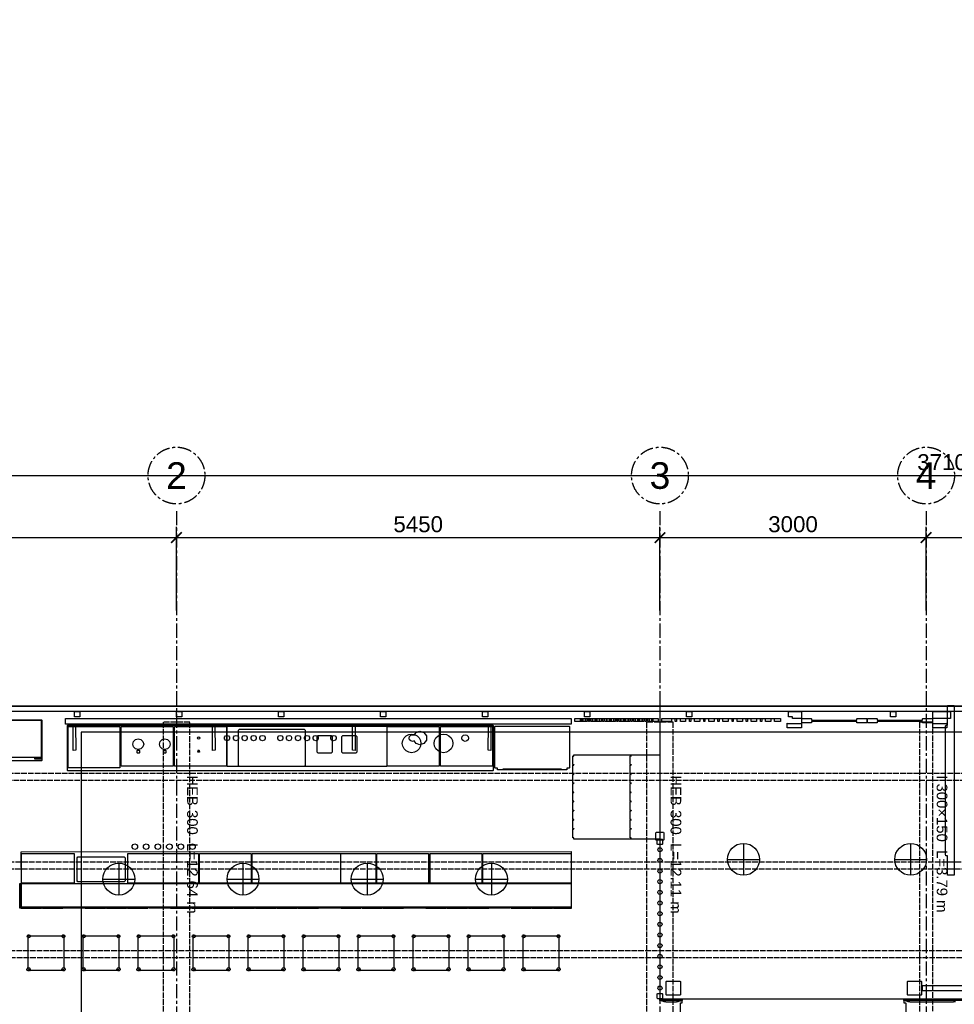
# Model space of a CAD drawing. Header units: millimetres. Extents: x -2320 to 44673, y -183000 to 30400.
# Tile 26 of 33: x 8083 to 18618, y -3362 to 7740. Entities that reach past the tile are written whole.
import ezdxf
from ezdxf.enums import TextEntityAlignment as Align

# ---------------------------------------------------------------- set-up
doc = ezdxf.new("R2010")
doc.units = ezdxf.units.MM
doc.header["$LTSCALE"] = 50
doc.linetypes.add('CENTER', pattern=[5.08, 3.175, -0.635, 0.635, -0.635])
doc.linetypes.add('DASHED', pattern=[1.524, 1.27, -0.254])
for name, color, linetype in [('A-AIVAN', 40, 'Continuous'), ('A-BAR', 5, 'Continuous'), ('A-BLDG', 8, 'Continuous'), ('A-CLNG', 150, 'Continuous'), ('A-DIMS', 1, 'Continuous'), ('A-FLOR-F1', 2, 'Continuous'), ('A-FLOR-F3', 30, 'Continuous'), ('A-FURN', 3, 'Continuous'), ('A-FURN-BASE', 9, 'Continuous'), ('A-WALL-CUT', 7, 'Continuous'), ('E-LITE', 1, 'Continuous'), ('S-BEAM', 1, 'DASHED'), ('S-GRID', 8, 'CENTER'), ('S-PURL', 9, 'DASHED')]:
    doc.layers.add(name, color=color, linetype=linetype)
doc.styles.add('VN', font='arial.ttf')
doc.dimstyles.new('SMK', dxfattribs={"dimtxt": 180, "dimasz": 120, "dimexe": 120, "dimexo": 80, "dimgap": 60, "dimtad": 1, "dimdec": 0, "dimtxsty": 'VN', "dimblk": 'ARCHTICK', "dimcen": 2.5, "dimclrd": 1, "dimclre": 1, "dimclrt": 7, "dimazin": 3, "dimtfac": 1, "dimtmove": 0, "dimatfit": 3})

# ---------------------------------------------------------------- blocks, each defined once
blk = doc.blocks.new('_ARCHTICK')
at = {"color": 0, "linetype": 'BYBLOCK', "const_width": 0.15}
blk.add_lwpolyline([(-0.5, -0.5), (0.5, 0.5)], dxfattribs=at)

msp = doc.modelspace()

# ---------------------------------------------------------------- linework, layer by layer
at = {"layer": 'A-AIVAN'}
for points in [[(18543, -213), (18543, 7), (18617, 7), (18617, -1907), (18543, -1907), (18543, -1687), (18524, -1687), (18518, -1675), (18518, -225), (18524, -213)], [(14419.9, -175), (14340, -175), (14340, -140), (15280, -140), (15280, -175), (15220, -175), (15220, -145), (15219.9, -175), (15180.1, -175), (15180.1, -145), (15179.9, -175), (15160.1, -175), (15160.1, -145), (15147, -145), (15147, -175), (15133, -175), (15133, -145), (15119.9, -145), (15119.9, -175), (15100.1, -175), (15100.1, -145), (15099.9, -175), (15060.1, -175), (15060.1, -145), (15059.9, -175), (15020.1, -175), (15020.1, -145), (15019.9, -175), (15000.1, -175), (15000.1, -145), (14987, -145), (14987, -175), (14973, -175), (14973, -145), (14959.9, -145), (14959.9, -175), (14940.1, -175), (14940.1, -145), (14939.9, -175), (14900.1, -175), (14900.1, -145), (14899.9, -175), (14860.1, -175), (14860.1, -145), (14859.9, -175), (14840.1, -175), (14840.1, -145), (14827, -145), (14827, -175), (14813, -175), (14813, -145), (14799.9, -145), (14799.9, -175), (14780.1, -175), (14780.1, -145), (14779.9, -175), (14740.1, -175), (14740.1, -145), (14739.9, -175), (14700.1, -175), (14700.1, -145), (14699.9, -175), (14680.1, -175), (14680.1, -145), (14667, -145), (14667, -175), (14653, -175), (14653, -145), (14639.9, -145), (14639.9, -175), (14620.1, -175), (14620.1, -145), (14619.9, -175), (14580.1, -175), (14580.1, -145), (14579.9, -175), (14540.1, -175), (14540.1, -145), (14539.9, -175), (14520.1, -175), (14520.1, -145), (14507, -145), (14507, -175), (14493, -175), (14493, -145), (14479.9, -145), (14479.9, -175), (14460.1, -175), (14460.1, -145), (14459.9, -175), (14420.1, -175), (14420.1, -145)], [(15429.9, -175), (15320, -175), (15320, -140), (16660, -140), (16660, -175), (16593, -175), (16593, -145), (16549.9, -145), (16549.9, -175), (16490.1, -175), (16490.1, -145), (16447, -145), (16447, -175), (16433, -175), (16433, -145), (16389.9, -145), (16389.9, -175), (16330.1, -175), (16330.1, -145), (16287, -145), (16287, -175), (16273, -175), (16273, -145), (16229.9, -145), (16229.9, -175), (16170.1, -175), (16170.1, -145), (16127, -145), (16127, -175), (16113, -175), (16113, -145), (16069.9, -145), (16069.9, -175), (16010.1, -175), (16010.1, -145), (15967, -145), (15967, -175), (15953, -175), (15953, -145), (15909.9, -145), (15909.9, -175), (15850.1, -175), (15850.1, -145), (15807, -145), (15807, -175), (15793, -175), (15793, -145), (15749.9, -145), (15749.9, -175), (15690.1, -175), (15690.1, -145), (15647, -145), (15647, -175), (15633, -175), (15633, -145), (15589.9, -145), (15589.9, -175), (15530.1, -175), (15530.1, -145), (15487, -145), (15487, -175), (15473, -175), (15473, -145), (15429.9, -145)], [(14974.7, -661.5), (14964.7, -659.5), (14964.7, -563.5), (14966.7, -561.5), (14976.7, -563.5), (14976.7, -550), (15300, -550), (15300, -1500), (14976.7, -1500), (14976.7, -1483.5), (14974.7, -1485.5), (14964.7, -1483.5), (14964.7, -1387.5), (14966.7, -1385.5), (14976.7, -1387.5), (14976.7, -1380.5), (14974.7, -1382.5), (14964.7, -1380.5), (14964.7, -1284.5), (14966.7, -1282.5), (14976.7, -1284.5), (14976.7, -1277.5), (14974.7, -1279.5), (14964.7, -1277.5), (14964.7, -1181.5), (14966.7, -1179.5), (14976.7, -1181.5), (14976.7, -1174.5), (14974.7, -1176.5), (14964.7, -1174.5), (14964.7, -1078.5), (14966.7, -1076.5), (14976.7, -1078.5), (14976.7, -1071.5), (14974.7, -1073.5), (14964.7, -1071.5), (14964.7, -975.5), (14966.7, -973.5), (14976.7, -975.5), (14976.7, -968.5), (14974.7, -970.5), (14964.7, -968.5), (14964.7, -872.5), (14966.7, -870.5), (14976.7, -872.5), (14976.7, -865.5), (14974.7, -867.5), (14964.7, -865.5), (14964.7, -769.5), (14966.7, -767.5), (14976.7, -769.5), (14976.7, -762.5), (14974.7, -764.5), (14964.7, -762.5), (14964.7, -666.5), (14966.7, -664.5), (14976.7, -666.5), (14976.7, -659.5)], [(15259, -1513.2), (15255, -1509.2), (15255, -1427.2), (15259, -1423.2), (15341, -1423.2), (15345, -1427.2), (15345, -1509.2), (15341, -1513.2)], [(15330, -1555), (15325, -1560), (15275, -1560), (15270, -1555), (15270, -1505), (15275, -1500), (15325, -1500), (15330, -1505)], [(15311.8, -1640.4), (15300, -1643.5), (15288.2, -1640.4), (15279.6, -1631.7), (15276.5, -1620), (15279.6, -1608.3), (15288.2, -1599.6), (15300, -1596.5), (15311.8, -1599.6), (15320.4, -1608.3), (15323.5, -1620), (15320.4, -1631.7)], [(15311.8, -1760.4), (15300, -1763.5), (15288.2, -1760.4), (15279.6, -1751.7), (15276.5, -1740), (15279.6, -1728.3), (15288.2, -1719.6), (15300, -1716.5), (15311.8, -1719.6), (15320.4, -1728.3), (15323.5, -1740), (15320.4, -1751.7)], [(15311.8, -1880.4), (15300, -1883.5), (15288.2, -1880.4), (15279.6, -1871.7), (15276.5, -1860), (15279.6, -1848.3), (15288.2, -1839.6), (15300, -1836.5), (15311.8, -1839.6), (15320.4, -1848.3), (15323.5, -1860), (15320.4, -1871.7)], [(15311.8, -2000.4), (15300, -2003.5), (15288.2, -2000.4), (15279.6, -1991.8), (15276.5, -1980), (15279.6, -1968.2), (15288.2, -1959.6), (15300, -1956.5), (15311.8, -1959.6), (15320.4, -1968.2), (15323.5, -1980), (15320.4, -1991.8)], [(15311.8, -2120.4), (15300, -2123.5), (15288.2, -2120.4), (15279.6, -2111.7), (15276.5, -2100), (15279.6, -2088.3), (15288.2, -2079.6), (15300, -2076.5), (15311.8, -2079.6), (15320.4, -2088.3), (15323.5, -2100), (15320.4, -2111.7)], [(15311.8, -2240.4), (15300, -2243.5), (15288.2, -2240.4), (15279.6, -2231.7), (15276.5, -2220), (15279.6, -2208.3), (15288.2, -2199.6), (15300, -2196.5), (15311.8, -2199.6), (15320.4, -2208.3), (15323.5, -2220), (15320.4, -2231.7)], [(15311.8, -2360.4), (15300, -2363.5), (15288.2, -2360.4), (15279.6, -2351.7), (15276.5, -2340), (15279.6, -2328.3), (15288.2, -2319.6), (15300, -2316.5), (15311.8, -2319.6), (15320.4, -2328.3), (15323.5, -2340), (15320.4, -2351.7)], [(15311.8, -2480.4), (15300, -2483.5), (15288.2, -2480.4), (15279.6, -2471.8), (15276.5, -2460), (15279.6, -2448.3), (15288.2, -2439.6), (15300, -2436.5), (15311.8, -2439.6), (15320.4, -2448.3), (15323.5, -2460), (15320.4, -2471.8)], [(15311.8, -2600.4), (15300, -2603.5), (15288.2, -2600.4), (15279.6, -2591.7), (15276.5, -2580), (15279.6, -2568.2), (15288.2, -2559.6), (15300, -2556.5), (15311.8, -2559.6), (15320.4, -2568.2), (15323.5, -2580), (15320.4, -2591.7)], [(15311.8, -2720.4), (15300, -2723.5), (15288.2, -2720.4), (15279.6, -2711.7), (15276.5, -2700), (15279.6, -2688.3), (15288.2, -2679.6), (15300, -2676.5), (15311.8, -2679.6), (15320.4, -2688.3), (15323.5, -2700), (15320.4, -2711.7)], [(15311.8, -2840.4), (15300, -2843.5), (15288.2, -2840.4), (15279.6, -2831.7), (15276.5, -2820), (15279.6, -2808.3), (15288.2, -2799.6), (15300, -2796.5), (15311.8, -2799.6), (15320.4, -2808.3), (15323.5, -2820), (15320.4, -2831.7)], [(15311.8, -2960.4), (15300, -2963.5), (15288.2, -2960.4), (15279.6, -2951.8), (15276.5, -2940), (15279.6, -2928.3), (15288.2, -2919.6), (15300, -2916.5), (15311.8, -2919.6), (15320.4, -2928.3), (15323.5, -2940), (15320.4, -2951.8)], [(15311.8, -3080.4), (15300, -3083.5), (15288.2, -3080.4), (15279.6, -3071.7), (15276.5, -3060), (15279.6, -3048.2), (15288.2, -3039.6), (15300, -3036.5), (15311.8, -3039.6), (15320.4, -3048.2), (15323.5, -3060), (15320.4, -3071.7)], [(15311.8, -3200.4), (15300, -3203.5), (15288.2, -3200.4), (15279.6, -3191.7), (15276.5, -3180), (15279.6, -3168.3), (15288.2, -3159.6), (15300, -3156.5), (15311.8, -3159.6), (15320.4, -3168.3), (15323.5, -3180), (15320.4, -3191.7)], [(19282, -3154), (19282, -3206), (19278, -3210), (18264, -3210), (18260, -3206), (18260, -3154), (18264, -3150), (19278, -3150)], [(15330, -3295), (15325, -3300), (15275, -3300), (15270, -3295), (15270, -3245), (15275, -3240), (15325, -3240), (15330, -3245)], [(15300, -3318), (15300, -3300), (15550, -3300), (15550, -3318)], [(24300, -3300), (24300, -3318), (18050, -3318), (18050, -3300)]]:
    msp.add_lwpolyline(points, close=True, dxfattribs=at)
msp.add_lwpolyline([(15530, -3597), (15530, -3348), (15533, -3345), (15547, -3345), (15550, -3348), (15550, -3300), (18050, -3300), (18050, -3348), (18053, -3345), (18067, -3345), (18070, -3348), (18070, -3597)], dxfattribs=at)
at = {"layer": 'A-BAR'}
for points in [[(8624, -215), (13416, -215), (13420, -219), (13420, -726), (13416, -730), (8624, -730), (8620, -726), (8620, -219)], [(8687, -500), (8685, -217), (8713, -215), (8715, -498)], [(10283, -215), (10285, -498), (10257, -500), (10255, -217)], [(11835, -498), (11835, -217), (11863, -215), (11865, -498), (11863, -500)], [(13395, -217), (13393, -500), (13365, -498), (13367, -215)], [(10437.6, -384.3), (10420, -390), (10402.4, -384.3), (10391.5, -369.3), (10391.5, -350.7), (10402.4, -335.7), (10420, -330), (10437.6, -335.7), (10448.5, -350.7), (10448.5, -369.3)], [(10537.6, -384.3), (10520, -390), (10502.4, -384.3), (10491.5, -369.3), (10491.5, -350.7), (10502.4, -335.7), (10520, -330), (10537.6, -335.7), (10548.5, -350.7), (10548.5, -369.3)], [(11288, -260), (11300, -272), (11300, -668), (11288, -680), (10562, -680), (10550, -668), (10550, -272), (10562, -260)], [(10637.6, -384.3), (10620, -390), (10602.4, -384.3), (10591.5, -369.3), (10591.5, -350.7), (10602.4, -335.7), (10620, -330), (10637.6, -335.7), (10648.5, -350.7), (10648.5, -369.3)], [(10737.6, -384.3), (10720, -390), (10702.4, -384.3), (10691.5, -369.3), (10691.5, -350.7), (10702.4, -335.7), (10720, -330), (10737.6, -335.7), (10748.5, -350.7), (10748.5, -369.3)], [(10837.6, -384.3), (10820, -390), (10802.4, -384.3), (10791.5, -369.3), (10791.5, -350.7), (10802.4, -335.7), (10820, -330), (10837.6, -335.7), (10848.5, -350.7), (10848.5, -369.3)], [(11020, -390), (11002.4, -384.3), (10991.5, -369.3), (10991.5, -350.7), (11002.4, -335.7), (11020, -330), (11037.6, -335.7), (11048.5, -350.7), (11048.5, -369.3), (11037.6, -384.3)], [(11137.6, -384.3), (11120, -390), (11102.4, -384.3), (11091.5, -369.3), (11091.5, -350.7), (11102.4, -335.7), (11120, -330), (11137.6, -335.7), (11148.5, -350.7), (11148.5, -369.3)], [(11237.6, -384.3), (11220, -390), (11202.4, -384.3), (11191.5, -369.3), (11191.5, -350.7), (11202.4, -335.7), (11220, -330), (11237.6, -335.7), (11248.5, -350.7), (11248.5, -369.3)], [(11320, -390), (11302.4, -384.3), (11291.5, -369.3), (11291.5, -350.7), (11302.4, -335.7), (11320, -330), (11337.6, -335.7), (11348.5, -350.7), (11348.5, -369.3), (11337.6, -384.3)], [(11420, -390), (11402.4, -384.3), (11391.5, -369.3), (11391.5, -350.7), (11402.4, -335.7), (11420, -330), (11437.6, -335.7), (11448.5, -350.7), (11448.5, -369.3), (11437.6, -384.3)], [(11447, -330), (11593, -330), (11605, -342), (11605, -518), (11593, -530), (11447, -530), (11435, -518), (11435, -342)], [(11637.6, -384.3), (11620, -390), (11602.4, -384.3), (11591.5, -369.3), (11591.5, -350.7), (11602.4, -335.7), (11620, -330), (11637.6, -335.7), (11648.5, -350.7), (11648.5, -369.3)], [(11873, -330), (11885, -342), (11885, -518), (11873, -530), (11727, -530), (11715, -518), (11715, -342), (11727, -330)], [(12467.6, -320.1), (12500, -315), (12532.4, -320.1), (12561.7, -335.1), (12584.9, -358.3), (12599.9, -387.6), (12605, -420), (12599.9, -452.4), (12584.9, -481.7), (12561.7, -504.9), (12532.4, -519.9), (12500, -525), (12467.6, -519.9), (12438.3, -504.9), (12415.1, -481.7), (12400.1, -452.4), (12395, -420), (12400.1, -387.6), (12415.1, -358.3), (12438.3, -335.1)], [(12510, -322), (12529.5, -327.6), (12550.5, -298.7), (12595, -284.3), (12639.5, -298.7), (12667, -336.6), (12667, -383.4), (12639.5, -421.3), (12595, -435.7), (12550.5, -421.3), (12529.5, -392.4), (12510, -398), (12491, -392.9), (12477.1, -379), (12472, -360), (12477.1, -341), (12491, -327.1)], [(12798.3, -335.1), (12827.6, -320.1), (12860, -315), (12892.4, -320.1), (12921.7, -335.1), (12944.9, -358.3), (12959.9, -387.6), (12965, -420), (12959.9, -452.4), (12944.9, -481.7), (12921.7, -504.9), (12892.4, -519.9), (12860, -525), (12827.6, -519.9), (12798.3, -504.9), (12775.1, -481.7), (12760.1, -452.4), (12755, -420), (12760.1, -387.6), (12775.1, -358.3)], [(13124, -392.9), (13105, -398), (13086, -392.9), (13072.1, -379), (13067, -360), (13072.1, -341), (13086, -327.1), (13105, -322), (13124, -327.1), (13137.9, -341), (13143, -360), (13137.9, -379)], [(14250, -700), (14250, -720), (14190, -720), (14190, -711), (13530, -711), (13530, -720), (13470, -720), (13470, -700), (13444, -700), (13440, -696), (13440, -229), (13444, -225), (14276, -225), (14280, -229), (14280, -696), (14276, -700)], [(9450.2, -377.6), (9472.4, -399.7), (9480.5, -430), (9472.4, -460.2), (9450.2, -482.4), (9420, -490.5), (9389.8, -482.4), (9367.6, -460.2), (9359.5, -430), (9367.6, -399.7), (9389.8, -377.6), (9420, -369.5)], [(9780.5, -430), (9772.4, -460.2), (9750.2, -482.4), (9720, -490.5), (9689.7, -482.4), (9667.6, -460.2), (9659.5, -430), (9667.6, -399.7), (9689.7, -377.6), (9720, -369.5), (9750.2, -377.6), (9772.4, -399.7)], [(10100, -372), (10091.5, -368.5), (10088, -360), (10091.5, -351.5), (10100, -348), (10108.5, -351.5), (10112, -360), (10108.5, -368.5)], [(9428, -495), (9432, -499), (9432, -526), (9428, -530), (9412, -530), (9408, -526), (9408, -499), (9412, -495)], [(9728, -495), (9732, -499), (9732, -526), (9728, -530), (9712, -530), (9708, -526), (9708, -499), (9712, -495)], [(10109.9, -520), (10090.1, -520), (10093.2, -499.2), (10100.3, -491.5), (10107.3, -500.5)], [(9380, -1617), (9361.2, -1610.9), (9349.6, -1594.9), (9349.6, -1575.1), (9361.2, -1559.1), (9380, -1553), (9398.8, -1559.1), (9410.4, -1575.1), (9410.4, -1594.9), (9398.8, -1610.9)], [(9510, -1617), (9491.2, -1610.9), (9479.6, -1594.9), (9479.6, -1575.1), (9491.2, -1559.1), (9510, -1553), (9528.8, -1559.1), (9540.4, -1575.1), (9540.4, -1594.9), (9528.8, -1610.9)], [(9640, -1617), (9621.2, -1610.9), (9609.6, -1594.9), (9609.6, -1575.1), (9621.2, -1559.1), (9640, -1553), (9658.8, -1559.1), (9670.4, -1575.1), (9670.4, -1594.9), (9658.8, -1610.9)], [(9770, -1617), (9751.2, -1610.9), (9739.6, -1594.9), (9739.6, -1575.1), (9751.2, -1559.1), (9770, -1553), (9788.8, -1559.1), (9800.4, -1575.1), (9800.4, -1594.9), (9788.8, -1610.9)], [(9900, -1617), (9881.2, -1610.9), (9869.6, -1594.9), (9869.6, -1575.1), (9881.2, -1559.1), (9900, -1553), (9918.8, -1559.1), (9930.4, -1575.1), (9930.4, -1594.9), (9918.8, -1610.9)], [(10030, -1617), (10011.2, -1610.9), (9999.6, -1594.9), (9999.6, -1575.1), (10011.2, -1559.1), (10030, -1553), (10048.8, -1559.1), (10060.4, -1575.1), (10060.4, -1594.9), (10048.8, -1610.9)], [(14300, -2268), (8100, -2268), (8102, -2000), (8100, -1642), (14298, -1640)], [(8098.5, -2000), (8100, -2269.5), (8328.5, -2268), (8328.5, -2284), (8101.5, -2284), (8100, -2278.5), (8086, -2278.5), (8086, -2001.5)], [(8341.5, -2268), (8568.5, -2268), (8570, -2282.5), (8341.5, -2284)], [(8581.5, -2268), (8808.5, -2268), (8810, -2278.5), (8581.5, -2280)], [(8820, -2269.5), (9048.5, -2268), (9050, -2282.5), (8821.5, -2284)], [(9290, -2269.5), (9288.5, -2284), (9060, -2282.5), (9061.5, -2268)], [(9530, -2269.5), (9528.5, -2284), (9300, -2282.5), (9301.5, -2268)], [(9540, -2269.5), (9768.5, -2268), (9770, -2278.6), (9541.5, -2280.1)], [(9781.5, -2268), (10008.5, -2268), (10010, -2282.5), (9781.5, -2284)], [(10021.5, -2268), (10248.5, -2268), (10250, -2282.5), (10021.5, -2284)], [(10488.5, -2268), (10488.5, -2284), (10261.5, -2284), (10260, -2269.5)], [(10728.5, -2268), (10728.5, -2281.7), (10501.5, -2281.7), (10500, -2269.5)], [(10740, -2269.5), (10968.5, -2268), (10970, -2282.5), (10741.5, -2284)], [(10981.5, -2268), (11208.5, -2268), (11210, -2282.5), (10981.5, -2284)], [(11221.5, -2268), (11448.5, -2268), (11450, -2282.5), (11221.5, -2284)], [(11461.5, -2268), (11688.5, -2268), (11690, -2278.6), (11461.5, -2280.1)], [(11700, -2269.5), (11928.5, -2268), (11930, -2282.5), (11701.5, -2284)], [(11940, -2269.5), (12168.5, -2268), (12170, -2282.5), (11941.5, -2284)], [(12181.5, -2268), (12408.5, -2268), (12410, -2282.5), (12181.5, -2284)], [(12421.5, -2268), (12648.5, -2268), (12650, -2278.5), (12421.5, -2280)], [(12661.5, -2268), (12888.5, -2268), (12890, -2282.5), (12661.5, -2284)], [(12900, -2269.5), (13128.5, -2268), (13130, -2282.5), (12901.5, -2284)], [(13140, -2269.5), (13368.5, -2268), (13370, -2282.5), (13141.5, -2284)], [(13610, -2269.5), (13608.5, -2280), (13380, -2278.5), (13381.5, -2268)], [(13620, -2269.5), (13848.5, -2268), (13850, -2282.5), (13621.5, -2284)], [(13861.5, -2268), (14088.5, -2268), (14090, -2282.5), (13861.5, -2284)], [(14100, -2269.5), (14298.5, -2268), (14300, -2282.5), (14101.5, -2284)], [(8180, -2942.5), (8180, -2594), (8184, -2590), (8576, -2590), (8580, -2594), (8580, -2941.2), (8585.3, -2951.7), (8583.5, -2963.3), (8575.2, -2971.6), (8570, -2972.4), (8565, -2980), (8195, -2980), (8190, -2973.2), (8180, -2968.1), (8174.7, -2957.6), (8176.5, -2946)], [(8800, -2942.5), (8800, -2594), (8804, -2590), (9196, -2590), (9200, -2594), (9200, -2941.2), (9205.3, -2951.7), (9203.5, -2963.3), (9195.2, -2971.6), (9190, -2972.4), (9185, -2980), (8815, -2980), (8810, -2973.2), (8800, -2968.1), (8794.7, -2957.6), (8796.5, -2946)], [(9420, -2942.5), (9420, -2594), (9424, -2590), (9816, -2590), (9820, -2594), (9820, -2941.2), (9825.3, -2951.7), (9823.5, -2963.3), (9815.2, -2971.6), (9810, -2972.4), (9805, -2980), (9435, -2980), (9430, -2973.2), (9420, -2968.1), (9414.6, -2957.6), (9416.5, -2946)], [(10040, -2942.5), (10040, -2594), (10044, -2590), (10436, -2590), (10440, -2594), (10440, -2941.2), (10445.3, -2951.7), (10443.5, -2963.3), (10435.2, -2971.6), (10430, -2972.4), (10425, -2980), (10055, -2980), (10050, -2973.2), (10040, -2968.1), (10034.6, -2957.6), (10036.5, -2946)], [(10660, -2942.5), (10660, -2594), (10664, -2590), (11056, -2590), (11060, -2594), (11060, -2941.2), (11065.3, -2951.7), (11063.5, -2963.3), (11055.2, -2971.6), (11050, -2972.4), (11045, -2980), (10675, -2980), (10670, -2973.2), (10660, -2968.1), (10654.6, -2957.6), (10656.5, -2946)], [(11280, -2942.5), (11280, -2594), (11284, -2590), (11676, -2590), (11680, -2594), (11680, -2941.2), (11685.3, -2951.7), (11683.5, -2963.3), (11675.2, -2971.6), (11670, -2972.4), (11665, -2980), (11295, -2980), (11290, -2973.2), (11280, -2968.1), (11274.6, -2957.6), (11276.5, -2946)], [(11900, -2942.5), (11900, -2594), (11904, -2590), (12296, -2590), (12300, -2594), (12300, -2941.2), (12305.3, -2951.7), (12303.5, -2963.3), (12295.2, -2971.6), (12290, -2972.4), (12285, -2980), (11915, -2980), (11910, -2973.2), (11900, -2968.1), (11894.7, -2957.6), (11896.5, -2946)], [(12520, -2942.5), (12520, -2594), (12524, -2590), (12916, -2590), (12920, -2594), (12920, -2941.2), (12925.3, -2951.7), (12923.5, -2963.3), (12915.2, -2971.6), (12910, -2972.4), (12905, -2980), (12535, -2980), (12530, -2973.2), (12520, -2968.1), (12514.7, -2957.6), (12516.5, -2946)], [(13140, -2942.5), (13140, -2594), (13144, -2590), (13536, -2590), (13540, -2594), (13540, -2941.2), (13545.3, -2951.7), (13543.5, -2963.3), (13535.2, -2971.6), (13530, -2972.4), (13525, -2980), (13155, -2980), (13150, -2973.2), (13140, -2968.1), (13134.7, -2957.6), (13136.5, -2946)], [(13760, -2942.5), (13760, -2594), (13764, -2590), (14156, -2590), (14160, -2594), (14160, -2941.2), (14165.3, -2951.7), (14163.5, -2963.3), (14155.2, -2971.6), (14150, -2972.4), (14145, -2980), (13775, -2980), (13770, -2973.2), (13760, -2968.1), (13754.7, -2957.6), (13756.5, -2946)]]:
    msp.add_lwpolyline(points, close=True, dxfattribs=at)
at = {"layer": 'A-BLDG'}
for points in [[(37100, 30400), (37100, 0), (4100, 0), (4100, 30400)], [(37000, 0), (37000, -60), (4200, -60), (4200, 0)], [(8700, -120), (8700, -60), (8760, -60), (8760, -120)], [(9850, -120), (9850, -60), (9910, -60), (9910, -120)], [(11060, -120), (11000, -120), (11000, -60), (11060, -60)], [(12210, -120), (12150, -120), (12150, -60), (12210, -60)], [(13360, -120), (13300, -120), (13300, -60), (13360, -60)], [(14510, -120), (14450, -120), (14450, -60), (14510, -60)], [(15600, -120), (15600, -60), (15660, -60), (15660, -120)], [(16810, -60), (16895, -60), (16895, -140), (16795, -140), (16795, -120), (16750, -120), (16750, -60), (16795, -60)], [(17900, -120), (17900, -60), (17960, -60), (17960, -120)], [(18575, -140), (18475, -140), (18375, -140), (18375, -60), (18475, -60), (18575, -60)], [(16891, -245), (16739, -245), (16735, -246), (16735, -194), (16739, -195), (16891, -195), (16895, -194), (16895, -246)], [(17521, -157), (17521, -143), (17524, -140), (17628, -140), (17631, -143), (17631, -187), (17628, -190), (17524, -190), (17521, -187), (17521, -173), (17009, -173), (17009, -187), (17006, -190), (16902, -190), (16899, -187), (16899, -143), (16902, -140), (17006, -140), (17009, -143), (17009, -157)], [(18261, -157), (18261, -143), (18264, -140), (18368, -140), (18371, -143), (18371, -187), (18368, -190), (18264, -190), (18261, -187), (18261, -173), (17749, -173), (17749, -187), (17746, -190), (17642, -190), (17639, -187), (17639, -143), (17642, -140), (17746, -140), (17749, -143), (17749, -157)], [(18379, -195), (18531, -195), (18535, -194), (18535, -246), (18531, -245), (18379, -245), (18375, -246), (18375, -194)]]:
    msp.add_lwpolyline(points, close=True, dxfattribs=at)
at = {"layer": 'A-CLNG'}
msp.add_lwpolyline([(8775, -295), (8775, -11681), (36075, -11681), (36075, -295)], close=True, dxfattribs=at)
at = {"layer": 'A-FLOR-F1'}
msp.add_lwpolyline([(18900, -10429.7), (18050, -10513.5), (18050, -10559.9), (15550, -10559.9), (15550, -10759.9), (9000, -11405.5), (9000, -9350), (3200, -9350), (3200, -11977.2), (3025, -11994.5), (0, 167.5), (0, 7250), (4100, 7250), (4100, 7100), (1650, 7100), (1650, 150), (4100, 150), (4100, 0), (15300, 0), (15300, -3300), (28500, -3300)], dxfattribs=at)
at = {"layer": 'A-FLOR-F3'}
msp.add_lwpolyline([(15300, 0), (15300, -3300), (28500, -3300), (28500, -2400), (30900, -2400), (30900, 0)], close=True, dxfattribs=at)
at = {"layer": 'A-FURN'}
for points in [[(8321, -580), (7049, -580), (7045, -576), (7045, -164), (7049, -160), (8321, -160), (8325, -164), (8325, -576)], [(8255, -585), (8325, -585), (8325, -600), (8255, -600)]]:
    msp.add_lwpolyline(points, close=True, dxfattribs=at)
at = {"layer": 'A-FURN-BASE'}
for points in [[(7040, -618), (7037, -615), (7037, -157), (7040, -154), (8330, -154), (8333, -157), (8333, -615), (8330, -618)], [(15147, -145), (15147, -175), (15133, -175), (15133, -145), (15069.9, -145), (15069.9, -175), (15050.1, -175), (15050.1, -145), (14987, -145), (14987, -175), (14973, -175), (14973, -145), (14909.9, -145), (14909.9, -175), (14890.1, -175), (14890.1, -145), (14827, -145), (14827, -175), (14813, -175), (14813, -145), (14749.9, -145), (14749.9, -175), (14730.1, -175), (14730.1, -145), (14667, -145), (14667, -175), (14653, -175), (14653, -145), (14589.9, -145), (14589.9, -175), (14570.1, -175), (14570.1, -145), (14507, -145), (14507, -175), (14493, -175), (14493, -145), (14429.9, -145), (14429.9, -175), (14410.1, -175), (14410.1, -145), (14400, -145), (14400, -175), (14340, -175), (14340, -140), (15280, -140), (15280, -175), (15210.1, -175), (15210.1, -145)], [(8628, -229), (9212, -229), (9212, -696), (8628, -696)], [(9227, -228), (9813, -228), (9813, -677), (9227, -677)], [(9827, -228), (10413, -228), (10413, -677), (9827, -677)], [(10420, -225), (12220, -225), (12220, -680), (10420, -680)], [(12227, -228), (12813, -228), (12813, -677), (12227, -677)], [(12827, -228), (13413, -228), (13413, -677), (12827, -677)], [(14276, -700), (14250, -700), (14250, -720), (13470, -720), (13470, -700), (13444, -700), (13440, -696), (13440, -229), (13444, -225), (14276, -225), (14280, -229), (14280, -696)], [(14328, -661.5), (14318, -659.5), (14318, -563.5), (14320, -561.5), (14330, -563.5), (14330, -550), (15300, -550), (15300, -1500), (14330, -1500), (14330, -1483.5), (14328, -1485.5), (14318, -1483.5), (14318, -1387.5), (14320, -1385.5), (14330, -1387.5), (14330, -1380.5), (14328, -1382.5), (14318, -1380.5), (14318, -1284.5), (14320, -1282.5), (14330, -1284.5), (14330, -1277.5), (14328, -1279.5), (14318, -1277.5), (14318, -1181.5), (14320, -1179.5), (14330, -1181.5), (14330, -1174.5), (14328, -1176.5), (14318, -1174.5), (14318, -1078.5), (14320, -1076.5), (14330, -1078.5), (14330, -1071.5), (14328, -1073.5), (14318, -1071.5), (14318, -975.5), (14320, -973.5), (14330, -975.5), (14330, -968.5), (14328, -970.5), (14318, -968.5), (14318, -872.5), (14320, -870.5), (14330, -872.5), (14330, -865.5), (14328, -867.5), (14318, -865.5), (14318, -769.5), (14320, -767.5), (14330, -769.5), (14330, -762.5), (14328, -764.5), (14318, -762.5), (14318, -666.5), (14320, -664.5), (14330, -666.5), (14330, -659.5)], [(8102, -1662), (8698, -1662), (8698, -1998), (8102, -1998)], [(9302, -1662), (10098, -1662), (10098, -1998), (9302, -1998)], [(10692, -1663), (10692, -1997), (10108, -1997), (10108, -1663)], [(11698, -1662), (11698, -1998), (10702, -1998), (10702, -1662)], [(11702, -1662), (12098, -1662), (12098, -1998), (11702, -1998)], [(12108, -1663), (12692, -1663), (12692, -1997), (12108, -1997)], [(13292, -1663), (13292, -1997), (12708, -1997), (12708, -1663)], [(14298, -1662), (14298, -1998), (13302, -1998), (13302, -1662)], [(9260, -1980), (8740, -1980), (8730, -1970), (8730, -1710), (8740, -1700), (9260, -1700), (9270, -1710), (9270, -1970)], [(8100, -2000), (14300, -2000), (14300, -2268), (8100, -2268)], [(8172.2, -2606.9), (8167.5, -2597.5), (8169.1, -2587.1), (8176.5, -2579.7), (8186.9, -2578.1), (8196.3, -2582.8), (8201.1, -2592.2), (8199.4, -2602.6), (8192, -2610.1), (8181.6, -2611.7)], [(8563.7, -2606.9), (8558.9, -2597.6), (8560.6, -2587.2), (8568, -2579.7), (8578.4, -2578.1), (8587.8, -2582.8), (8592.6, -2592.2), (8590.9, -2602.6), (8583.4, -2610), (8573.1, -2611.7)], [(8792.2, -2606.9), (8787.5, -2597.5), (8789.1, -2587.1), (8796.5, -2579.7), (8806.9, -2578.1), (8816.3, -2582.8), (8821.1, -2592.2), (8819.4, -2602.6), (8812, -2610.1), (8801.6, -2611.7)], [(9183.7, -2606.9), (9178.9, -2597.6), (9180.6, -2587.2), (9188, -2579.7), (9198.4, -2578.1), (9207.8, -2582.8), (9212.6, -2592.2), (9210.9, -2602.6), (9203.4, -2610), (9193.1, -2611.7)], [(9412.2, -2606.9), (9407.5, -2597.5), (9409.1, -2587.1), (9416.5, -2579.7), (9426.9, -2578.1), (9436.3, -2582.8), (9441.1, -2592.2), (9439.4, -2602.6), (9432, -2610.1), (9421.6, -2611.7)], [(9803.7, -2606.9), (9798.9, -2597.6), (9800.6, -2587.2), (9808, -2579.7), (9818.4, -2578.1), (9827.8, -2582.8), (9832.6, -2592.2), (9830.9, -2602.6), (9823.4, -2610), (9813.1, -2611.7)], [(10032.2, -2606.9), (10027.5, -2597.5), (10029.1, -2587.1), (10036.5, -2579.7), (10046.9, -2578.1), (10056.3, -2582.8), (10061.1, -2592.2), (10059.4, -2602.6), (10052, -2610.1), (10041.6, -2611.7)], [(10423.7, -2606.9), (10418.9, -2597.6), (10420.6, -2587.2), (10428, -2579.7), (10438.4, -2578.1), (10447.8, -2582.8), (10452.6, -2592.2), (10450.9, -2602.6), (10443.4, -2610), (10433.1, -2611.7)], [(10652.2, -2606.9), (10647.5, -2597.5), (10649.1, -2587.1), (10656.5, -2579.7), (10666.9, -2578.1), (10676.3, -2582.8), (10681.1, -2592.2), (10679.4, -2602.6), (10672, -2610.1), (10661.6, -2611.7)], [(11043.7, -2606.9), (11038.9, -2597.6), (11040.6, -2587.2), (11048, -2579.7), (11058.4, -2578.1), (11067.8, -2582.8), (11072.6, -2592.2), (11070.9, -2602.6), (11063.4, -2610), (11053.1, -2611.7)], [(11272.2, -2606.9), (11267.5, -2597.5), (11269.1, -2587.1), (11276.5, -2579.7), (11286.9, -2578.1), (11296.3, -2582.8), (11301.1, -2592.2), (11299.4, -2602.6), (11292, -2610.1), (11281.6, -2611.7)], [(11663.7, -2606.9), (11658.9, -2597.6), (11660.6, -2587.2), (11668, -2579.7), (11678.4, -2578.1), (11687.8, -2582.8), (11692.6, -2592.2), (11690.9, -2602.6), (11683.4, -2610), (11673.1, -2611.7)], [(11892.2, -2606.9), (11887.5, -2597.5), (11889.1, -2587.1), (11896.5, -2579.7), (11906.9, -2578.1), (11916.3, -2582.8), (11921.1, -2592.2), (11919.4, -2602.6), (11912, -2610.1), (11901.6, -2611.7)], [(12283.7, -2606.9), (12278.9, -2597.6), (12280.6, -2587.2), (12288, -2579.7), (12298.4, -2578.1), (12307.8, -2582.8), (12312.6, -2592.2), (12310.9, -2602.6), (12303.4, -2610), (12293.1, -2611.7)], [(12512.2, -2606.9), (12507.5, -2597.5), (12509.1, -2587.1), (12516.5, -2579.7), (12526.9, -2578.1), (12536.3, -2582.8), (12541.1, -2592.2), (12539.4, -2602.6), (12532, -2610.1), (12521.6, -2611.7)], [(12903.7, -2606.9), (12898.9, -2597.6), (12900.6, -2587.2), (12908, -2579.7), (12918.4, -2578.1), (12927.8, -2582.8), (12932.6, -2592.2), (12930.9, -2602.6), (12923.4, -2610), (12913.1, -2611.7)], [(13132.2, -2606.9), (13127.5, -2597.5), (13129.1, -2587.1), (13136.5, -2579.7), (13146.9, -2578.1), (13156.3, -2582.8), (13161.1, -2592.2), (13159.4, -2602.6), (13152, -2610.1), (13141.6, -2611.7)], [(13523.7, -2606.9), (13518.9, -2597.6), (13520.6, -2587.2), (13528, -2579.7), (13538.4, -2578.1), (13547.8, -2582.8), (13552.6, -2592.2), (13550.9, -2602.6), (13543.4, -2610), (13533.1, -2611.7)], [(13752.2, -2606.9), (13747.5, -2597.5), (13749.1, -2587.1), (13756.5, -2579.7), (13766.9, -2578.1), (13776.3, -2582.8), (13781.1, -2592.2), (13779.4, -2602.6), (13772, -2610.1), (13761.6, -2611.7)], [(14143.7, -2606.9), (14138.9, -2597.6), (14140.6, -2587.2), (14148, -2579.7), (14158.4, -2578.1), (14167.8, -2582.8), (14172.6, -2592.2), (14170.9, -2602.6), (14163.4, -2610), (14153.1, -2611.7)], [(8169.5, -2980), (8164.2, -2969.6), (8166.1, -2958), (8174.4, -2949.6), (8186, -2947.8), (8196.4, -2953.1), (8201.8, -2963.6), (8199.9, -2975.2), (8191.6, -2983.5), (8180, -2985.4)], [(8563.6, -2980), (8558.2, -2969.5), (8560.1, -2957.9), (8568.4, -2949.6), (8580, -2947.8), (8590.4, -2953.1), (8595.8, -2963.6), (8594, -2975.2), (8585.7, -2983.5), (8574, -2985.4)], [(8789.5, -2980), (8784.2, -2969.6), (8786.1, -2958), (8794.4, -2949.6), (8806, -2947.8), (8816.4, -2953.1), (8821.8, -2963.6), (8819.9, -2975.2), (8811.6, -2983.5), (8800, -2985.4)], [(9183.6, -2980), (9178.2, -2969.5), (9180.1, -2957.9), (9188.4, -2949.6), (9200, -2947.8), (9210.4, -2953.1), (9215.8, -2963.6), (9214, -2975.2), (9205.7, -2983.5), (9194, -2985.4)], [(9409.5, -2980), (9404.2, -2969.6), (9406.1, -2958), (9414.4, -2949.6), (9426, -2947.8), (9436.4, -2953.1), (9441.8, -2963.6), (9439.9, -2975.2), (9431.6, -2983.5), (9420, -2985.4)], [(9803.6, -2980), (9798.2, -2969.5), (9800.1, -2957.9), (9808.4, -2949.6), (9820, -2947.8), (9830.4, -2953.1), (9835.8, -2963.6), (9834, -2975.2), (9825.7, -2983.5), (9814, -2985.4)], [(10029.5, -2980), (10024.2, -2969.6), (10026.1, -2958), (10034.4, -2949.6), (10046, -2947.8), (10056.4, -2953.1), (10061.8, -2963.6), (10059.9, -2975.2), (10051.6, -2983.5), (10040, -2985.4)], [(10423.6, -2980), (10418.2, -2969.5), (10420.1, -2957.9), (10428.4, -2949.6), (10440, -2947.8), (10450.4, -2953.1), (10455.8, -2963.6), (10454, -2975.2), (10445.7, -2983.5), (10434, -2985.4)], [(10649.5, -2980), (10644.2, -2969.6), (10646.1, -2958), (10654.4, -2949.6), (10666, -2947.8), (10676.4, -2953.1), (10681.8, -2963.6), (10679.9, -2975.2), (10671.6, -2983.5), (10660, -2985.4)], [(11043.6, -2980), (11038.2, -2969.5), (11040.1, -2957.9), (11048.4, -2949.6), (11060, -2947.8), (11070.4, -2953.1), (11075.8, -2963.6), (11074, -2975.2), (11065.7, -2983.5), (11054, -2985.4)], [(11269.5, -2980), (11264.2, -2969.6), (11266.1, -2958), (11274.4, -2949.6), (11286, -2947.8), (11296.4, -2953.1), (11301.8, -2963.6), (11299.9, -2975.2), (11291.6, -2983.5), (11280, -2985.4)], [(11663.6, -2980), (11658.2, -2969.5), (11660.1, -2957.9), (11668.4, -2949.6), (11680, -2947.8), (11690.4, -2953.1), (11695.8, -2963.6), (11694, -2975.2), (11685.7, -2983.5), (11674, -2985.4)], [(11889.5, -2980), (11884.2, -2969.6), (11886.1, -2958), (11894.4, -2949.6), (11906, -2947.8), (11916.4, -2953.1), (11921.8, -2963.6), (11919.9, -2975.2), (11911.6, -2983.5), (11900, -2985.4)], [(12283.6, -2980), (12278.2, -2969.5), (12280.1, -2957.9), (12288.4, -2949.6), (12300, -2947.8), (12310.4, -2953.1), (12315.8, -2963.6), (12314, -2975.2), (12305.7, -2983.5), (12294, -2985.4)], [(12509.5, -2980), (12504.2, -2969.6), (12506.1, -2958), (12514.4, -2949.6), (12526, -2947.8), (12536.4, -2953.1), (12541.8, -2963.6), (12539.9, -2975.2), (12531.6, -2983.5), (12520, -2985.4)], [(12903.6, -2980), (12898.2, -2969.5), (12900.1, -2957.9), (12908.4, -2949.6), (12920, -2947.8), (12930.4, -2953.1), (12935.8, -2963.6), (12934, -2975.2), (12925.7, -2983.5), (12914, -2985.4)], [(13129.5, -2980), (13124.2, -2969.6), (13126.1, -2958), (13134.4, -2949.6), (13146, -2947.8), (13156.4, -2953.1), (13161.8, -2963.6), (13159.9, -2975.2), (13151.6, -2983.5), (13140, -2985.4)], [(13523.6, -2980), (13518.2, -2969.5), (13520.1, -2957.9), (13528.4, -2949.6), (13540, -2947.8), (13550.4, -2953.1), (13555.8, -2963.6), (13554, -2975.2), (13545.7, -2983.5), (13534, -2985.4)], [(13749.5, -2980), (13744.2, -2969.6), (13746.1, -2958), (13754.4, -2949.6), (13766, -2947.8), (13776.4, -2953.1), (13781.8, -2963.6), (13779.9, -2975.2), (13771.6, -2983.5), (13760, -2985.4)], [(14143.6, -2980), (14138.2, -2969.5), (14140.1, -2957.9), (14148.4, -2949.6), (14160, -2947.8), (14170.4, -2953.1), (14175.8, -2963.6), (14174, -2975.2), (14165.7, -2983.5), (14154, -2985.4)], [(15550, -3318), (15530, -3318), (15530, -3326), (15505, -3326), (15505, -3334), (15485, -3334), (15485, -3340), (15365, -3340), (15365, -3334), (15345, -3334), (15345, -3326), (15320, -3326), (15320, -3318), (15300, -3318), (15300, -3300), (15550, -3300)]]:
    msp.add_lwpolyline(points, close=True, dxfattribs=at)
for points in [[(15530, -4197), (15530, -3348), (15533, -3345), (15547, -3345), (15550, -3348), (15550, -3300), (18050, -3300), (18050, -3348), (18053, -3345), (18067, -3345), (18070, -3348), (18070, -4197)], [(18630, -3334), (18610, -3334), (18610, -3340), (18115, -3340), (18115, -3334), (18095, -3334), (18095, -3326), (18070, -3326), (18070, -3318), (18050, -3318), (18050, -3300), (24300, -3300)]]:
    msp.add_lwpolyline(points, dxfattribs=at)
at = {"layer": 'A-WALL-CUT'}
for points in [[(14300, -140), (14300, -203), (8600, -203), (8600, -140)], [(15526, -3100), (15530, -3104), (15530, -3256), (15526, -3260), (15374, -3260), (15370, -3256), (15370, -3104), (15374, -3100)], [(18246, -3100), (18250, -3104), (18250, -3256), (18246, -3260), (18094, -3260), (18090, -3256), (18090, -3104), (18094, -3100)]]:
    msp.add_lwpolyline(points, close=True, dxfattribs=at)
at = {"layer": 'E-LITE'}
for p, q in [((16242, -1548), (16242, -1908)), ((18126, -1548), (18126, -1908)), ((9200, -1770), (9200, -2130)), ((10600, -1770), (10600, -2130)), ((12000, -1770), (12000, -2130)), ((13400, -1770), (13400, -2130)), ((16062, -1728), (16422, -1728)), ((17946, -1728), (18306, -1728)), ((9020, -1950), (9380, -1950)), ((10420, -1950), (10780, -1950)), ((11820, -1950), (12180, -1950)), ((13220, -1950), (13580, -1950))]:
    msp.add_line(p, q, dxfattribs=at)
for centre in [(16242, -1728), (18126, -1728), (9200, -1950), (10600, -1950), (12000, -1950), (13400, -1950)]:
    msp.add_circle(centre, 180, dxfattribs=at)
at = {"layer": 'S-BEAM'}
for points in [[(9700, -180), (9700, -12822), (10000, -12822), (10000, -180)], [(15150, -180), (15150, -12285), (15450, -12285), (15450, -180)], [(18225, -180), (18225, -3975), (18375, -3975), (18375, -180)]]:
    msp.add_lwpolyline(points, close=True, dxfattribs=at)
at = {"layer": 'S-GRID'}
for p, q in [((9850, 2200), (9850, -14600)), ((15300, 2200), (15300, -14600)), ((18300, 2200), (18300, -14600)), ((-1600, 0), (38600, 0))]:
    msp.add_line(p, q, dxfattribs=at)
for centre in [(9850, 2600), (15300, 2600), (18300, 2600)]:
    msp.add_circle(centre, 320, dxfattribs=at)
at = {"layer": 'S-PURL'}
for points in [[(241, -760), (241, -835), (37044, -835), (37044, -760)], [(489, -1760), (489, -1835), (36978, -1835), (36978, -1760)], [(6983, -2760), (6983, -2835), (36913, -2835), (36913, -2760)]]:
    msp.add_lwpolyline(points, close=True, dxfattribs=at)

# ---------------------------------------------------------------- texts
at = {"layer": 'S-BEAM', "style": 'VN'}
for s, p in [('HEB 300  L=12.64 m', (9970, -780)), ('HEB 300  L=12.11 m', (15420, -780)), ('I 300×150  L=3.79 m', (18420, -780))]:
    msp.add_text(s, height=120, rotation=-90, dxfattribs=at).set_placement(p)
at = {"layer": 'S-GRID', "style": 'VN'}
for s, p in [('2', (9850, 2600)), ('3', (15300, 2600)), ('4', (18300, 2600))]:
    msp.add_text(s, height=300, dxfattribs=at).set_placement(p, align=Align.MIDDLE_CENTER)

# ---------------------------------------------------------------- dimensions: what is measured, and where the dimension line sits
at = {"layer": 'A-DIMS'}
for base, p1, p2 in [((0, 2600), (0, 1000), (37100, 1000)), ((4100, 1900), (4100, 1000), (9850, 1000)), ((9850, 1900), (9850, 1000), (15300, 1000)), ((15300, 1900), (15300, 1000), (18300, 1000)), ((18300, 1900), (18300, 1000), (21350, 1000))]:
    msp.add_linear_dim(base=base, p1=p1, p2=p2, dimstyle='SMK', dxfattribs=at).render()

doc.saveas('drawing.dxf')
